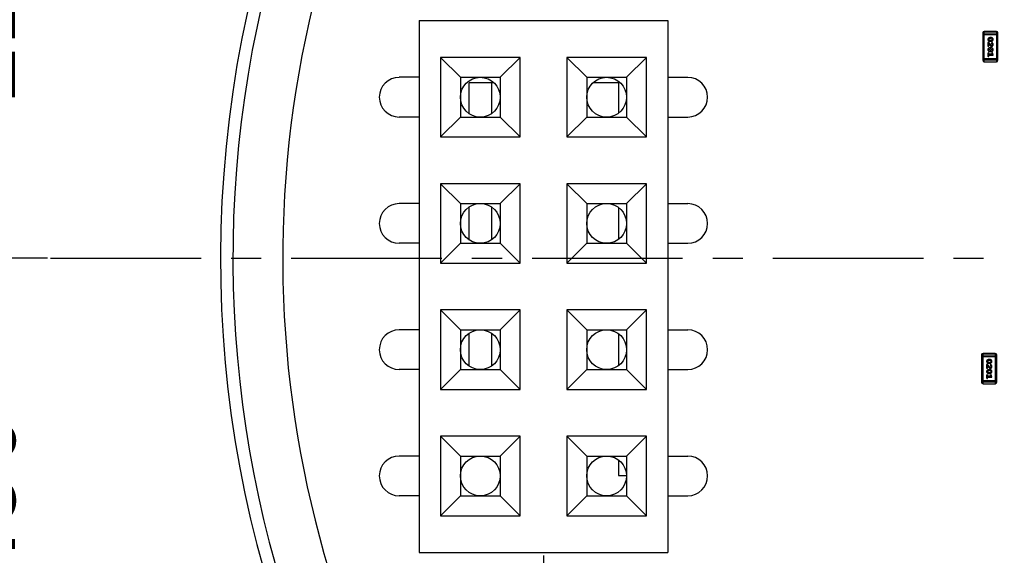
# Model space of a CAD drawing. Header units: inches. Extents: x 398 to 599, y 40 to 151.
# Tile 19 of 100: x 527 to 547, y 87 to 98. Entities that reach past the tile are written whole.
import ezdxf

# ---------------------------------------------------------------- set-up
doc = ezdxf.new("R2010")
doc.units = ezdxf.units.IN
doc.header["$LTSCALE"] = 1.21
doc.header["$MEASUREMENT"] = 0
doc.header["$PDMODE"] = 3
doc.header["$PDSIZE"] = 0.3125
doc.linetypes.add('CENTER', pattern=[2, 1.25, -0.25, 0.25, -0.25])
doc.layers.get('0').update_dxf_attribs({"linetype": 'CONTINUOUS'})
doc.layers.get('Defpoints').update_dxf_attribs({"linetype": 'CONTINUOUS'})
doc.layers.add('DIM', color=3, linetype='CONTINUOUS')
doc.styles.get("Standard").update_dxf_attribs({"font": 'txt', "width": 0.8})
doc.dimstyles.get("Standard").update_dxf_attribs({"dimtxt": 0.15625, "dimasz": 0.1875, "dimexe": 0.125, "dimexo": 0.0625, "dimgap": 0.09, "dimtad": 0, "dimtih": 1, "dimtoh": 1, "dimzin": 4, "dimdsep": 46, "dimtxsty": 'Standard', "dimblk": '_FILLED', "dimblk1": '_FILLED', "dimblk2": '_FILLED', "dimcen": 0.09, "dimazin": 1, "dimtp": 0.01, "dimtm": 0.01, "dimtfac": 1, "dimtofl": 0, "dimtmove": 0, "dimatfit": 3, "dimldrblk": '_FILLED', "dimfxl": 1, "dimtolj": 1, "dimtzin": 4, "dimarcsym": 0})

# ---------------------------------------------------------------- blocks, each defined once
blk = doc.blocks.new('_FILLED')
at = {"color": 0, "linetype": 'ByBlock'}
blk.add_solid([(0, 0), (-1, 0.1667), (-1, -0.1667)], dxfattribs=at)
blk = doc.blocks.new('*D58')
at = {"layer": 'Defpoints', "color": 0}
for p in [(538.001, 104.428), (525.63, 92.925), (527.333, 92.925)]:
    blk.add_point(p, dxfattribs=at)
at = {"layer": 'DIM', "color": 0, "lineweight": -2}
for p, q in [((537.939, 104.428), (525.505, 104.428)), ((525.63, 102.428), (525.63, 101.3)), ((525.63, 94.925), (525.63, 96.053)), ((527.27, 92.925), (525.505, 92.925))]:
    blk.add_line(p, q, dxfattribs=at)
at = {"layer": 'DIM', "color": 0, "lineweight": -2, "xscale": 2, "yscale": 2, "zscale": 2}
for p, rotation in [((525.63, 104.428), 90), ((525.63, 92.925), 270)]:
    blk.add_blockref('_FILLED', p, dxfattribs=dict(at, rotation=rotation))
at = {"layer": 'DIM', "color": 0, "insert": (525.63, 98.676), "char_height": 2, "attachment_point": 5, "rotation": 90}
blk.add_mtext('\\A1;11.50', dxfattribs=at)
blk = doc.blocks.new('*D59')
at = {"layer": 'Defpoints', "color": 0}
for p in [(540.251, 108.425), (521.377, 92.925), (527.333, 92.925)]:
    blk.add_point(p, dxfattribs=at)
at = {"layer": 'DIM', "color": 0, "lineweight": -2}
for p, q in [((540.189, 108.425), (521.252, 108.425)), ((521.377, 106.425), (521.377, 103.565)), ((521.377, 94.925), (521.377, 97.785)), ((527.27, 92.925), (521.252, 92.925))]:
    blk.add_line(p, q, dxfattribs=at)
at = {"layer": 'DIM', "color": 0, "lineweight": -2, "xscale": 2, "yscale": 2, "zscale": 2}
for p, rotation in [((521.377, 108.425), 90), ((521.377, 92.925), 270)]:
    blk.add_blockref('_FILLED', p, dxfattribs=dict(at, rotation=rotation))
at = {"layer": 'DIM', "color": 0, "insert": (521.377, 100.675), "char_height": 2, "attachment_point": 5, "rotation": 90}
blk.add_mtext('\\A1;15.50', dxfattribs=at)
blk = doc.blocks.new('*D60')
at = {"layer": 'Defpoints', "color": 0}
for p in [(525.63, 92.925), (527.333, 92.925), (538.001, 81.428)]:
    blk.add_point(p, dxfattribs=at)
at = {"layer": 'DIM', "color": 0, "lineweight": -2}
for p, q in [((527.27, 92.925), (525.505, 92.925)), ((525.63, 90.925), (525.63, 89.8)), ((525.63, 83.428), (525.63, 84.553)), ((537.939, 81.428), (525.505, 81.428))]:
    blk.add_line(p, q, dxfattribs=at)
at = {"layer": 'DIM', "color": 0, "lineweight": -2, "xscale": 2, "yscale": 2, "zscale": 2}
for p, rotation in [((525.63, 92.925), 90), ((525.63, 81.428), 270)]:
    blk.add_blockref('_FILLED', p, dxfattribs=dict(at, rotation=rotation))
at = {"layer": 'DIM', "color": 0, "insert": (525.63, 87.176), "char_height": 2, "attachment_point": 5, "rotation": 90}
blk.add_mtext('\\A1;11.50', dxfattribs=at)
blk = doc.blocks.new('*D67')
at = {"layer": 'Defpoints', "color": 0}
for p in [(521.377, 92.925), (527.333, 92.925), (549.281, 69.855)]:
    blk.add_point(p, dxfattribs=at)
at = {"layer": 'DIM', "color": 0, "lineweight": -2}
for p, q in [((527.27, 92.925), (521.252, 92.925)), ((521.377, 90.925), (521.377, 84.547)), ((521.377, 71.855), (521.377, 78.234)), ((549.219, 69.855), (521.252, 69.855))]:
    blk.add_line(p, q, dxfattribs=at)
at = {"layer": 'DIM', "color": 0, "lineweight": -2, "xscale": 2, "yscale": 2, "zscale": 2}
for p, rotation in [((521.377, 92.925), 90), ((521.377, 69.855), 270)]:
    blk.add_blockref('_FILLED', p, dxfattribs=dict(at, rotation=rotation))
at = {"layer": 'DIM', "color": 0, "insert": (521.377, 81.39), "char_height": 2, "attachment_point": 5, "rotation": 90}
blk.add_mtext('\\A1;23.07', dxfattribs=at)
blk = doc.blocks.new('*D70')
at = {"layer": 'Defpoints', "color": 0}
for p in [(537.241, 87.005), (553.751, 68.402), (537.241, 64.859)]:
    blk.add_point(p, dxfattribs=at)
at = {"layer": 'DIM', "color": 0, "lineweight": -2}
for p, q in [((537.241, 86.943), (537.241, 64.734)), ((553.751, 68.34), (553.751, 64.734)), ((539.241, 64.859), (542.739, 64.859)), ((551.751, 64.859), (548.253, 64.859))]:
    blk.add_line(p, q, dxfattribs=at)
at = {"layer": 'DIM', "color": 0, "lineweight": -2, "xscale": 2, "yscale": 2, "zscale": 2, "rotation": 180}
blk.add_blockref('_FILLED', (537.241, 64.859), dxfattribs=at)
at = {"layer": 'DIM', "color": 0, "lineweight": -2, "xscale": 2, "yscale": 2, "zscale": 2}
blk.add_blockref('_FILLED', (553.751, 64.859), dxfattribs=at)
at = {"layer": 'DIM', "color": 0, "insert": (545.496, 64.859), "char_height": 2, "attachment_point": 5}
blk.add_mtext('\\A1;16.51', dxfattribs=at)

msp = doc.modelspace()

# ---------------------------------------------------------------- linework, layer by layer
at = {"color": 7, "linetype": 'Continuous'}
for p, q in [((534.741, 97.705), (534.741, 87.005)), ((534.741, 97.705), (539.741, 97.705)), ((539.741, 97.705), (539.741, 87.005)), ((546.072, 97.457), (546.072, 96.908)), ((546.072, 97.457), (546.377, 97.457)), ((546.072, 97.426), (546.377, 97.426)), ((546.103, 96.877), (546.103, 97.487)), ((546.346, 97.487), (546.103, 97.487)), ((546.346, 97.487), (546.346, 96.877)), ((546.377, 96.908), (546.377, 97.457)), ((546.176, 97.266), (546.176, 97.189)), ((546.195, 97.266), (546.176, 97.266)), ((546.176, 97.189), (546.184, 97.189)), ((546.191, 97.326), (546.197, 97.338)), ((546.197, 97.314), (546.191, 97.326)), ((546.193, 97.203), (546.193, 97.239)), ((546.193, 97.239), (546.22, 97.205)), ((546.196, 97.197), (546.193, 97.203)), ((546.24, 97.211), (546.195, 97.266)), ((546.197, 97.338), (546.219, 97.346)), ((546.219, 97.307), (546.197, 97.314)), ((546.237, 97.363), (546.219, 97.363)), ((546.236, 97.346), (546.219, 97.346)), ((546.219, 97.307), (546.236, 97.307)), ((546.219, 97.289), (546.237, 97.289)), ((546.236, 97.346), (546.258, 97.339)), ((546.259, 97.314), (546.236, 97.307)), ((546.249, 97.206), (546.24, 97.211)), ((546.252, 97.262), (546.243, 97.254)), ((546.243, 97.254), (546.25, 97.245)), ((546.25, 97.245), (546.258, 97.24)), ((546.258, 97.339), (546.264, 97.326)), ((546.258, 97.24), (546.264, 97.225)), ((546.264, 97.326), (546.259, 97.314)), ((546.176, 97.045), (546.176, 96.993)), ((546.191, 97.122), (546.197, 97.134)), ((546.197, 97.109), (546.191, 97.122)), ((546.193, 97.028), (546.193, 97.045)), ((546.258, 97.028), (546.193, 97.028)), ((546.193, 96.993), (546.193, 97.011)), ((546.193, 97.011), (546.281, 97.011)), ((546.197, 97.134), (546.219, 97.141)), ((546.219, 97.102), (546.197, 97.109)), ((546.237, 97.159), (546.219, 97.159)), ((546.236, 97.141), (546.219, 97.141)), ((546.219, 97.102), (546.236, 97.102)), ((546.219, 97.085), (546.237, 97.085)), ((546.236, 97.141), (546.258, 97.134)), ((546.259, 97.11), (546.236, 97.102)), ((546.262, 97.056), (546.253, 97.048)), ((546.253, 97.048), (546.254, 97.043)), ((546.254, 97.043), (546.258, 97.028)), ((546.258, 97.134), (546.264, 97.122)), ((546.264, 97.122), (546.259, 97.11)), ((546.281, 97.011), (546.271, 97.047)), ((535.171, 96.965), (535.171, 95.365)), ((535.171, 96.965), (535.571, 96.565)), ((536.771, 96.965), (535.171, 96.965)), ((536.371, 96.565), (536.771, 96.965)), ((536.771, 95.365), (536.771, 96.965)), ((537.711, 96.965), (537.711, 95.365)), ((537.711, 96.965), (538.111, 96.565)), ((539.311, 96.965), (537.711, 96.965)), ((538.911, 96.565), (539.311, 96.965)), ((539.311, 95.365), (539.311, 96.965)), ((546.377, 96.938), (546.072, 96.938)), ((546.377, 96.908), (546.072, 96.908)), ((546.103, 96.877), (546.346, 96.877)), ((534.741, 96.565), (534.34, 96.565)), ((535.571, 96.565), (535.571, 95.765)), ((535.571, 96.565), (536.371, 96.565)), ((535.751, 95.831), (535.751, 96.455)), ((536.246, 96.455), (535.751, 96.455)), ((536.201, 95.838), (536.201, 96.455)), ((536.371, 96.565), (536.371, 95.765)), ((538.111, 96.565), (538.111, 95.765)), ((538.111, 96.565), (538.911, 96.565)), ((538.751, 96.455), (538.236, 96.455)), ((538.751, 96.485), (538.751, 95.845)), ((538.911, 96.565), (538.911, 95.765)), ((539.741, 96.565), (540.142, 96.565)), ((534.741, 95.765), (534.34, 95.765)), ((535.571, 95.765), (535.171, 95.365)), ((535.571, 95.765), (536.371, 95.765)), ((536.771, 95.365), (536.371, 95.765)), ((538.111, 95.765), (537.711, 95.365)), ((538.111, 95.765), (538.911, 95.765)), ((539.311, 95.365), (538.911, 95.765)), ((539.741, 95.765), (540.142, 95.765)), ((535.171, 95.365), (536.771, 95.365)), ((537.711, 95.365), (539.311, 95.365)), ((535.171, 94.425), (535.171, 92.825)), ((535.171, 94.425), (535.571, 94.025)), ((536.771, 94.425), (535.171, 94.425)), ((536.371, 94.025), (536.771, 94.425)), ((536.771, 92.825), (536.771, 94.425)), ((537.711, 94.425), (537.711, 92.825)), ((537.711, 94.425), (538.111, 94.025)), ((539.311, 94.425), (537.711, 94.425)), ((538.911, 94.025), (539.311, 94.425)), ((539.311, 92.825), (539.311, 94.425)), ((534.741, 94.025), (534.34, 94.025)), ((535.571, 94.025), (535.571, 93.225)), ((535.571, 94.025), (536.371, 94.025)), ((536.371, 94.025), (536.371, 93.225)), ((538.111, 94.025), (538.111, 93.225)), ((538.111, 94.025), (538.911, 94.025)), ((538.911, 94.025), (538.911, 93.225)), ((539.741, 94.025), (540.142, 94.025)), ((535.751, 93.291), (535.751, 93.959)), ((536.201, 93.298), (536.201, 93.952)), ((538.751, 93.945), (538.751, 93.305)), ((534.741, 93.225), (534.34, 93.225)), ((535.571, 93.225), (535.171, 92.825)), ((535.571, 93.225), (536.371, 93.225)), ((536.771, 92.825), (536.371, 93.225)), ((538.111, 93.225), (537.711, 92.825)), ((538.111, 93.225), (538.911, 93.225)), ((539.311, 92.825), (538.911, 93.225)), ((539.741, 93.225), (540.142, 93.225)), ((535.171, 92.825), (536.771, 92.825)), ((537.711, 92.825), (539.311, 92.825)), ((535.171, 91.885), (535.171, 90.285)), ((535.171, 91.885), (535.571, 91.485)), ((536.771, 91.885), (535.171, 91.885)), ((536.371, 91.485), (536.771, 91.885)), ((536.771, 90.285), (536.771, 91.885)), ((537.711, 91.885), (537.711, 90.285)), ((537.711, 91.885), (538.111, 91.485)), ((539.311, 91.885), (537.711, 91.885)), ((538.911, 91.485), (539.311, 91.885)), ((539.311, 90.285), (539.311, 91.885)), ((534.741, 91.485), (534.34, 91.485)), ((535.571, 91.485), (535.571, 90.685)), ((535.571, 91.485), (536.371, 91.485)), ((536.371, 91.485), (536.371, 90.685)), ((538.111, 91.485), (538.111, 90.685)), ((538.111, 91.485), (538.911, 91.485)), ((538.911, 91.485), (538.911, 90.685)), ((539.741, 91.485), (540.142, 91.485)), ((535.751, 90.751), (535.751, 91.419)), ((536.201, 90.758), (536.201, 91.412)), ((538.751, 91.405), (538.751, 90.765)), ((546.047, 90.98), (546.047, 90.431)), ((546.047, 90.98), (546.352, 90.98)), ((546.047, 90.949), (546.352, 90.949)), ((546.077, 90.4), (546.077, 91.01)), ((546.321, 91.01), (546.077, 91.01)), ((546.166, 90.849), (546.171, 90.861)), ((546.172, 90.837), (546.166, 90.849)), ((546.171, 90.861), (546.194, 90.869)), ((546.211, 90.886), (546.193, 90.886)), ((546.211, 90.869), (546.194, 90.869)), ((546.211, 90.869), (546.233, 90.862)), ((546.233, 90.862), (546.238, 90.849)), ((546.238, 90.849), (546.233, 90.837)), ((546.321, 91.01), (546.321, 90.4)), ((546.352, 90.431), (546.352, 90.98)), ((534.741, 90.685), (534.34, 90.685)), ((535.571, 90.685), (535.171, 90.285)), ((535.571, 90.685), (536.371, 90.685)), ((536.771, 90.285), (536.371, 90.685)), ((538.111, 90.685), (537.711, 90.285)), ((538.111, 90.685), (538.911, 90.685)), ((539.311, 90.285), (538.911, 90.685)), ((539.741, 90.685), (540.142, 90.685)), ((546.15, 90.789), (546.15, 90.712)), ((546.169, 90.789), (546.15, 90.789)), ((546.15, 90.712), (546.158, 90.712)), ((546.166, 90.645), (546.171, 90.657)), ((546.168, 90.726), (546.168, 90.762)), ((546.168, 90.762), (546.195, 90.728)), ((546.171, 90.72), (546.168, 90.726)), ((546.214, 90.734), (546.169, 90.789)), ((546.171, 90.657), (546.194, 90.664)), ((546.194, 90.83), (546.172, 90.837)), ((546.193, 90.812), (546.211, 90.812)), ((546.211, 90.682), (546.193, 90.682)), ((546.194, 90.83), (546.211, 90.83)), ((546.211, 90.664), (546.194, 90.664)), ((546.233, 90.837), (546.211, 90.83)), ((546.211, 90.664), (546.233, 90.657)), ((546.224, 90.729), (546.214, 90.734)), ((546.226, 90.785), (546.218, 90.777)), ((546.218, 90.777), (546.225, 90.768)), ((546.225, 90.768), (546.233, 90.763)), ((546.233, 90.763), (546.238, 90.748)), ((546.233, 90.657), (546.238, 90.645)), ((546.352, 90.461), (546.047, 90.461)), ((546.15, 90.568), (546.15, 90.516)), ((546.172, 90.632), (546.166, 90.645)), ((546.168, 90.551), (546.168, 90.568)), ((546.233, 90.551), (546.168, 90.551)), ((546.168, 90.516), (546.168, 90.534)), ((546.168, 90.534), (546.256, 90.534)), ((546.194, 90.625), (546.172, 90.632)), ((546.193, 90.608), (546.211, 90.608)), ((546.194, 90.625), (546.211, 90.625)), ((546.233, 90.633), (546.211, 90.625)), ((546.237, 90.579), (546.227, 90.571)), ((546.227, 90.571), (546.228, 90.566)), ((546.228, 90.566), (546.233, 90.551)), ((546.238, 90.645), (546.233, 90.633)), ((546.256, 90.534), (546.246, 90.57)), ((535.171, 90.285), (536.771, 90.285)), ((537.711, 90.285), (539.311, 90.285)), ((546.352, 90.431), (546.047, 90.431)), ((546.077, 90.4), (546.321, 90.4)), ((535.171, 89.345), (535.171, 87.745)), ((535.171, 89.345), (535.571, 88.945)), ((536.771, 89.345), (535.171, 89.345)), ((536.371, 88.945), (536.771, 89.345)), ((536.771, 87.745), (536.771, 89.345)), ((537.711, 89.345), (537.711, 87.745)), ((537.711, 89.345), (538.111, 88.945)), ((539.311, 89.345), (537.711, 89.345)), ((538.911, 88.945), (539.311, 89.345)), ((539.311, 87.745), (539.311, 89.345)), ((534.741, 88.945), (534.34, 88.945)), ((535.571, 88.945), (535.571, 88.145)), ((535.571, 88.945), (536.371, 88.945)), ((536.371, 88.945), (536.371, 88.145)), ((538.111, 88.945), (538.111, 88.145)), ((538.111, 88.945), (538.911, 88.945)), ((538.751, 88.865), (538.751, 88.555)), ((538.911, 88.945), (538.911, 88.145)), ((539.741, 88.945), (540.142, 88.945)), ((538.751, 88.555), (538.911, 88.555)), ((534.741, 88.145), (534.34, 88.145)), ((535.571, 88.145), (535.171, 87.745)), ((535.571, 88.145), (536.371, 88.145)), ((536.771, 87.745), (536.371, 88.145)), ((538.111, 88.145), (537.711, 87.745)), ((538.111, 88.145), (538.911, 88.145)), ((539.311, 87.745), (538.911, 88.145)), ((539.741, 88.145), (540.142, 88.145)), ((535.171, 87.745), (536.771, 87.745)), ((537.711, 87.745), (539.311, 87.745)), ((534.741, 87.005), (539.741, 87.005))]:
    msp.add_line(p, q, dxfattribs=at)
at = {"color": 4, "linetype": 'CENTER', "ltscale": 2}
msp.add_line((527.333, 92.925), (580.17, 92.925), dxfattribs=at)
at = {"color": 7, "linetype": 'Continuous'}
for centre in [(535.971, 96.165), (538.511, 96.165), (535.971, 93.625), (538.511, 93.625), (535.971, 91.085), (538.511, 91.085), (535.971, 88.545), (538.511, 88.545)]:
    msp.add_circle(centre, 0.4, dxfattribs=at)
for centre, radius, start, end in [((553.751, 92.925), 23, 281.2259, 258.7753), ((553.751, 92.925), 22.75, 294.4433, 241.1343), ((553.751, 92.925), 21.75, 166.391, 225.3155), ((546.103, 97.457), 0.0305, 90, 180), ((546.346, 97.457), 0.0305, 0, 90), ((546.103, 96.908), 0.0305, 180, 270), ((546.346, 96.908), 0.0305, 270, 0), ((534.34, 96.165), 0.399, 90, 270), ((540.142, 96.165), 0.399, 270, 90), ((534.34, 93.625), 0.399, 90, 270), ((540.142, 93.625), 0.399, 270, 90), ((534.34, 91.085), 0.399, 90, 270), ((540.142, 91.085), 0.399, 270, 90), ((546.077, 90.98), 0.0305, 90, 180), ((546.321, 90.98), 0.0305, 0, 90), ((546.077, 90.431), 0.0305, 180, 270), ((546.321, 90.431), 0.0305, 270, 0), ((534.34, 88.545), 0.399, 90, 270), ((540.142, 88.545), 0.399, 270, 90)]:
    msp.add_arc(centre, radius, start, end, dxfattribs=at)
for points, knots in [([(546.219, 97.363), (546.218, 97.363), (546.216, 97.363), (546.212, 97.363), (546.209, 97.362), (546.206, 97.362), (546.203, 97.361), (546.2, 97.36), (546.197, 97.358), (546.194, 97.357), (546.192, 97.355), (546.189, 97.354), (546.187, 97.352), (546.185, 97.35), (546.183, 97.349), (546.181, 97.347), (546.18, 97.345), (546.178, 97.343), (546.176, 97.34), (546.175, 97.335), (546.174, 97.331), (546.174, 97.328), (546.174, 97.326)], [0, 0, 0, 0, 0.049886, 0.09882, 0.148132, 0.19689, 0.246038, 0.295176, 0.345305, 0.395692, 0.445312, 0.491875, 0.535813, 0.577009, 0.616081, 0.652689, 0.687585, 0.720206, 0.785062, 0.85223, 0.923759, 1, 1, 1, 1]), ([(546.174, 97.326), (546.174, 97.325), (546.174, 97.322), (546.175, 97.318), (546.176, 97.314), (546.178, 97.31), (546.18, 97.307), (546.182, 97.304), (546.185, 97.301), (546.189, 97.299), (546.192, 97.297), (546.196, 97.295), (546.2, 97.293), (546.203, 97.292), (546.207, 97.291), (546.211, 97.29), (546.215, 97.289), (546.217, 97.289), (546.219, 97.289)], [0, 0, 0, 0, 0.067217, 0.131051, 0.19272, 0.252824, 0.312745, 0.373449, 0.436041, 0.501494, 0.567761, 0.632087, 0.695096, 0.757109, 0.817993, 0.878657, 0.939311, 1, 1, 1, 1]), ([(546.184, 97.189), (546.185, 97.189), (546.187, 97.189), (546.189, 97.189), (546.192, 97.19), (546.193, 97.191), (546.195, 97.192), (546.196, 97.194), (546.196, 97.195), (546.196, 97.197), (546.196, 97.197)], [0, 0, 0, 0, 0.1844, 0.34094, 0.473574, 0.586824, 0.690029, 0.789175, 0.890445, 1, 1, 1, 1]), ([(546.22, 97.205), (546.221, 97.204), (546.222, 97.203), (546.225, 97.2), (546.227, 97.198), (546.229, 97.196), (546.231, 97.195), (546.232, 97.193), (546.234, 97.192), (546.236, 97.191), (546.239, 97.19), (546.242, 97.189), (546.245, 97.189), (546.247, 97.189), (546.248, 97.189)], [0, 0, 0, 0, 0.103002, 0.197728, 0.285279, 0.365235, 0.437224, 0.502446, 0.560545, 0.611446, 0.707576, 0.80349, 0.900532, 1, 1, 1, 1]), ([(546.281, 97.326), (546.281, 97.328), (546.281, 97.331), (546.28, 97.335), (546.279, 97.339), (546.278, 97.342), (546.276, 97.345), (546.273, 97.348), (546.27, 97.351), (546.267, 97.354), (546.263, 97.356), (546.259, 97.358), (546.256, 97.359), (546.252, 97.361), (546.248, 97.362), (546.244, 97.363), (546.24, 97.363), (546.238, 97.363), (546.237, 97.363)], [0, 0, 0, 0, 0.06692, 0.130834, 0.19258, 0.252759, 0.312631, 0.373411, 0.436359, 0.501894, 0.568244, 0.632472, 0.69556, 0.757163, 0.818592, 0.878885, 0.939235, 1, 1, 1, 1]), ([(546.237, 97.289), (546.238, 97.289), (546.24, 97.289), (546.243, 97.29), (546.246, 97.29), (546.249, 97.291), (546.252, 97.292), (546.255, 97.293), (546.258, 97.294), (546.261, 97.296), (546.264, 97.297), (546.266, 97.299), (546.269, 97.3), (546.271, 97.302), (546.273, 97.304), (546.274, 97.306), (546.276, 97.307), (546.277, 97.31), (546.279, 97.313), (546.28, 97.317), (546.281, 97.322), (546.281, 97.325), (546.281, 97.326)], [0, 0, 0, 0, 0.049855, 0.099516, 0.148482, 0.19758, 0.246804, 0.296268, 0.346517, 0.397047, 0.446826, 0.49336, 0.537801, 0.579207, 0.617974, 0.654833, 0.689171, 0.722088, 0.786392, 0.853518, 0.924186, 1, 1, 1, 1]), ([(546.248, 97.189), (546.249, 97.189), (546.252, 97.189), (546.255, 97.189), (546.258, 97.19), (546.261, 97.191), (546.264, 97.193), (546.267, 97.194), (546.269, 97.196), (546.272, 97.199), (546.274, 97.201), (546.276, 97.204), (546.277, 97.207), (546.279, 97.211), (546.28, 97.214), (546.281, 97.218), (546.281, 97.221), (546.281, 97.224), (546.281, 97.225)], [0, 0, 0, 0, 0.060981, 0.120256, 0.178148, 0.236115, 0.293993, 0.352864, 0.413358, 0.476056, 0.539296, 0.602396, 0.665116, 0.728325, 0.792919, 0.859317, 0.928302, 1, 1, 1, 1]), ([(546.264, 97.225), (546.264, 97.224), (546.264, 97.221), (546.263, 97.217), (546.261, 97.214), (546.26, 97.211), (546.257, 97.209), (546.255, 97.207), (546.252, 97.206), (546.25, 97.206), (546.249, 97.206)], [0, 0, 0, 0, 0.156344, 0.299348, 0.4327, 0.561, 0.682299, 0.791883, 0.89611, 1, 1, 1, 1]), ([(546.281, 97.225), (546.281, 97.227), (546.281, 97.23), (546.28, 97.235), (546.279, 97.24), (546.277, 97.244), (546.274, 97.249), (546.271, 97.252), (546.268, 97.255), (546.265, 97.258), (546.261, 97.26), (546.258, 97.261), (546.255, 97.262), (546.253, 97.262), (546.252, 97.262)], [0, 0, 0, 0, 0.098286, 0.193983, 0.289056, 0.384352, 0.477435, 0.566197, 0.652355, 0.737986, 0.818188, 0.887401, 0.94802, 1, 1, 1, 1]), ([(546.219, 97.159), (546.218, 97.159), (546.216, 97.159), (546.212, 97.158), (546.209, 97.158), (546.206, 97.157), (546.203, 97.156), (546.2, 97.155), (546.197, 97.154), (546.194, 97.152), (546.192, 97.151), (546.189, 97.149), (546.187, 97.147), (546.185, 97.146), (546.183, 97.144), (546.181, 97.142), (546.18, 97.141), (546.178, 97.138), (546.176, 97.135), (546.175, 97.131), (546.174, 97.126), (546.174, 97.123), (546.174, 97.122)], [0, 0, 0, 0, 0.049886, 0.09882, 0.148132, 0.19689, 0.246038, 0.295176, 0.345305, 0.395692, 0.445312, 0.491875, 0.535813, 0.577009, 0.616081, 0.652689, 0.687585, 0.720206, 0.785062, 0.85223, 0.923759, 1, 1, 1, 1]), ([(546.174, 97.122), (546.174, 97.12), (546.174, 97.117), (546.175, 97.113), (546.176, 97.109), (546.178, 97.106), (546.18, 97.102), (546.182, 97.099), (546.185, 97.097), (546.189, 97.094), (546.192, 97.092), (546.196, 97.09), (546.2, 97.088), (546.203, 97.087), (546.207, 97.086), (546.211, 97.085), (546.215, 97.085), (546.217, 97.085), (546.219, 97.085)], [0, 0, 0, 0, 0.067217, 0.131051, 0.19272, 0.252824, 0.312745, 0.373449, 0.436041, 0.501494, 0.567761, 0.632087, 0.695096, 0.757109, 0.817993, 0.878657, 0.939311, 1, 1, 1, 1]), ([(546.184, 97.056), (546.184, 97.056), (546.183, 97.056), (546.181, 97.056), (546.179, 97.055), (546.178, 97.054), (546.177, 97.052), (546.176, 97.05), (546.176, 97.048), (546.176, 97.046), (546.176, 97.045)], [0, 0, 0, 0, 0.115051, 0.223278, 0.329269, 0.437893, 0.554681, 0.682591, 0.83103, 1, 1, 1, 1]), ([(546.176, 96.993), (546.176, 96.993), (546.176, 96.991), (546.176, 96.989), (546.177, 96.987), (546.178, 96.985), (546.179, 96.984), (546.181, 96.983), (546.183, 96.983), (546.184, 96.982), (546.184, 96.982)], [0, 0, 0, 0, 0.169012, 0.317488, 0.445429, 0.560977, 0.67065, 0.776666, 0.88492, 1, 1, 1, 1]), ([(546.193, 97.045), (546.193, 97.046), (546.193, 97.048), (546.193, 97.05), (546.192, 97.052), (546.191, 97.054), (546.189, 97.055), (546.188, 97.056), (546.186, 97.056), (546.185, 97.056), (546.184, 97.056)], [0, 0, 0, 0, 0.169102, 0.317658, 0.446239, 0.563118, 0.671828, 0.776546, 0.884858, 1, 1, 1, 1]), ([(546.184, 96.982), (546.185, 96.982), (546.186, 96.983), (546.188, 96.983), (546.189, 96.984), (546.191, 96.985), (546.192, 96.987), (546.193, 96.989), (546.193, 96.991), (546.193, 96.993), (546.193, 96.993)], [0, 0, 0, 0, 0.11517, 0.223509, 0.328254, 0.438012, 0.553651, 0.682263, 0.830856, 1, 1, 1, 1]), ([(546.281, 97.122), (546.281, 97.123), (546.281, 97.126), (546.28, 97.13), (546.279, 97.134), (546.278, 97.138), (546.276, 97.141), (546.273, 97.144), (546.27, 97.147), (546.267, 97.149), (546.263, 97.151), (546.259, 97.153), (546.256, 97.155), (546.252, 97.156), (546.248, 97.157), (546.244, 97.158), (546.24, 97.159), (546.238, 97.159), (546.237, 97.159)], [0, 0, 0, 0, 0.06692, 0.130834, 0.19258, 0.252759, 0.312631, 0.373411, 0.436359, 0.501894, 0.568244, 0.632472, 0.69556, 0.757163, 0.818592, 0.878885, 0.939235, 1, 1, 1, 1]), ([(546.237, 97.085), (546.238, 97.085), (546.24, 97.085), (546.243, 97.085), (546.246, 97.086), (546.249, 97.086), (546.252, 97.087), (546.255, 97.088), (546.258, 97.09), (546.261, 97.091), (546.264, 97.093), (546.266, 97.094), (546.269, 97.096), (546.271, 97.098), (546.273, 97.099), (546.274, 97.101), (546.276, 97.103), (546.277, 97.105), (546.279, 97.108), (546.28, 97.112), (546.281, 97.117), (546.281, 97.12), (546.281, 97.122)], [0, 0, 0, 0, 0.049855, 0.099516, 0.148482, 0.19758, 0.246804, 0.296268, 0.346517, 0.397047, 0.446826, 0.49336, 0.537801, 0.579207, 0.617974, 0.654833, 0.689171, 0.722088, 0.786392, 0.853518, 0.924186, 1, 1, 1, 1]), ([(546.271, 97.047), (546.271, 97.048), (546.271, 97.05), (546.27, 97.052), (546.269, 97.053), (546.268, 97.055), (546.267, 97.055), (546.265, 97.056), (546.264, 97.056), (546.263, 97.056), (546.262, 97.056)], [0, 0, 0, 0, 0.187321, 0.344927, 0.475328, 0.579604, 0.674244, 0.773631, 0.882025, 1, 1, 1, 1]), ([(546.193, 90.886), (546.192, 90.886), (546.19, 90.886), (546.187, 90.886), (546.184, 90.885), (546.181, 90.885), (546.178, 90.884), (546.175, 90.883), (546.172, 90.881), (546.169, 90.88), (546.166, 90.878), (546.164, 90.877), (546.161, 90.875), (546.159, 90.873), (546.157, 90.872), (546.156, 90.87), (546.154, 90.868), (546.153, 90.866), (546.151, 90.863), (546.15, 90.858), (546.149, 90.854), (546.149, 90.851), (546.149, 90.849)], [0, 0, 0, 0, 0.049886, 0.09882, 0.148132, 0.19689, 0.246038, 0.295176, 0.345305, 0.395692, 0.445312, 0.491875, 0.535813, 0.577009, 0.616081, 0.652689, 0.687585, 0.720206, 0.785062, 0.85223, 0.923759, 1, 1, 1, 1]), ([(546.149, 90.849), (546.149, 90.848), (546.149, 90.845), (546.15, 90.841), (546.151, 90.837), (546.152, 90.833), (546.154, 90.83), (546.157, 90.827), (546.16, 90.824), (546.163, 90.822), (546.167, 90.82), (546.17, 90.818), (546.174, 90.816), (546.178, 90.815), (546.182, 90.814), (546.186, 90.813), (546.189, 90.812), (546.192, 90.812), (546.193, 90.812)], [0, 0, 0, 0, 0.067217, 0.131051, 0.19272, 0.252824, 0.312745, 0.373449, 0.436041, 0.501494, 0.567761, 0.632087, 0.695096, 0.757109, 0.817993, 0.878657, 0.939311, 1, 1, 1, 1]), ([(546.256, 90.849), (546.256, 90.851), (546.256, 90.854), (546.255, 90.858), (546.254, 90.862), (546.252, 90.865), (546.25, 90.868), (546.248, 90.871), (546.245, 90.874), (546.241, 90.877), (546.238, 90.879), (546.234, 90.881), (546.23, 90.882), (546.227, 90.884), (546.223, 90.885), (546.219, 90.886), (546.215, 90.886), (546.212, 90.886), (546.211, 90.886)], [0, 0, 0, 0, 0.06692, 0.130834, 0.19258, 0.252759, 0.312631, 0.373411, 0.436359, 0.501894, 0.568244, 0.632472, 0.69556, 0.757163, 0.818592, 0.878885, 0.939235, 1, 1, 1, 1]), ([(546.211, 90.812), (546.212, 90.812), (546.214, 90.812), (546.218, 90.813), (546.221, 90.813), (546.224, 90.814), (546.227, 90.815), (546.23, 90.816), (546.233, 90.817), (546.236, 90.819), (546.238, 90.82), (546.241, 90.822), (546.243, 90.823), (546.245, 90.825), (546.247, 90.827), (546.249, 90.829), (546.25, 90.83), (546.252, 90.833), (546.253, 90.836), (546.255, 90.84), (546.256, 90.845), (546.256, 90.848), (546.256, 90.849)], [0, 0, 0, 0, 0.049855, 0.099516, 0.148482, 0.19758, 0.246804, 0.296268, 0.346517, 0.397047, 0.446826, 0.49336, 0.537801, 0.579207, 0.617974, 0.654833, 0.689171, 0.722088, 0.786392, 0.853518, 0.924186, 1, 1, 1, 1]), ([(546.193, 90.682), (546.192, 90.682), (546.19, 90.682), (546.187, 90.681), (546.184, 90.681), (546.181, 90.68), (546.178, 90.679), (546.175, 90.678), (546.172, 90.677), (546.169, 90.675), (546.166, 90.674), (546.164, 90.672), (546.161, 90.67), (546.159, 90.669), (546.157, 90.667), (546.156, 90.665), (546.154, 90.664), (546.153, 90.661), (546.151, 90.658), (546.15, 90.654), (546.149, 90.649), (546.149, 90.646), (546.149, 90.645)], [0, 0, 0, 0, 0.049886, 0.09882, 0.148132, 0.19689, 0.246038, 0.295176, 0.345305, 0.395692, 0.445312, 0.491875, 0.535813, 0.577009, 0.616081, 0.652689, 0.687585, 0.720206, 0.785062, 0.85223, 0.923759, 1, 1, 1, 1]), ([(546.158, 90.712), (546.159, 90.712), (546.161, 90.712), (546.164, 90.712), (546.166, 90.713), (546.168, 90.714), (546.169, 90.715), (546.17, 90.717), (546.171, 90.718), (546.171, 90.72), (546.171, 90.72)], [0, 0, 0, 0, 0.1844, 0.34094, 0.473574, 0.586824, 0.690029, 0.789175, 0.890445, 1, 1, 1, 1]), ([(546.195, 90.728), (546.195, 90.727), (546.197, 90.726), (546.199, 90.723), (546.201, 90.721), (546.203, 90.719), (546.205, 90.718), (546.207, 90.716), (546.209, 90.715), (546.211, 90.714), (546.213, 90.713), (546.216, 90.712), (546.22, 90.712), (546.222, 90.712), (546.223, 90.712)], [0, 0, 0, 0, 0.103002, 0.197728, 0.285279, 0.365235, 0.437224, 0.502446, 0.560545, 0.611446, 0.707576, 0.80349, 0.900532, 1, 1, 1, 1]), ([(546.256, 90.645), (546.256, 90.646), (546.256, 90.649), (546.255, 90.653), (546.254, 90.657), (546.252, 90.661), (546.25, 90.664), (546.248, 90.667), (546.245, 90.67), (546.241, 90.672), (546.238, 90.674), (546.234, 90.676), (546.23, 90.678), (546.227, 90.679), (546.223, 90.68), (546.219, 90.681), (546.215, 90.682), (546.212, 90.682), (546.211, 90.682)], [0, 0, 0, 0, 0.06692, 0.130834, 0.19258, 0.252759, 0.312631, 0.373411, 0.436359, 0.501894, 0.568244, 0.632472, 0.69556, 0.757163, 0.818592, 0.878885, 0.939235, 1, 1, 1, 1]), ([(546.223, 90.712), (546.224, 90.712), (546.226, 90.712), (546.23, 90.712), (546.233, 90.713), (546.236, 90.714), (546.238, 90.716), (546.241, 90.717), (546.244, 90.719), (546.246, 90.722), (546.248, 90.724), (546.25, 90.727), (546.252, 90.73), (546.253, 90.734), (546.254, 90.737), (546.255, 90.741), (546.256, 90.744), (546.256, 90.747), (546.256, 90.748)], [0, 0, 0, 0, 0.060981, 0.120256, 0.178148, 0.236115, 0.293993, 0.352864, 0.413358, 0.476056, 0.539296, 0.602396, 0.665116, 0.728325, 0.792919, 0.859317, 0.928302, 1, 1, 1, 1]), ([(546.238, 90.748), (546.238, 90.747), (546.238, 90.744), (546.237, 90.74), (546.236, 90.737), (546.234, 90.734), (546.232, 90.732), (546.229, 90.73), (546.227, 90.729), (546.225, 90.729), (546.224, 90.729)], [0, 0, 0, 0, 0.156344, 0.299348, 0.4327, 0.561, 0.682299, 0.791883, 0.89611, 1, 1, 1, 1]), ([(546.256, 90.748), (546.256, 90.75), (546.256, 90.753), (546.255, 90.758), (546.253, 90.763), (546.251, 90.767), (546.249, 90.772), (546.246, 90.775), (546.243, 90.778), (546.239, 90.781), (546.236, 90.783), (546.232, 90.784), (546.229, 90.785), (546.227, 90.785), (546.226, 90.785)], [0, 0, 0, 0, 0.098286, 0.193983, 0.289056, 0.384352, 0.477435, 0.566197, 0.652355, 0.737986, 0.818188, 0.887401, 0.94802, 1, 1, 1, 1]), ([(546.149, 90.645), (546.149, 90.643), (546.149, 90.64), (546.15, 90.636), (546.151, 90.632), (546.152, 90.629), (546.154, 90.625), (546.157, 90.622), (546.16, 90.62), (546.163, 90.617), (546.167, 90.615), (546.17, 90.613), (546.174, 90.611), (546.178, 90.61), (546.182, 90.609), (546.186, 90.608), (546.189, 90.608), (546.192, 90.608), (546.193, 90.608)], [0, 0, 0, 0, 0.067217, 0.131051, 0.19272, 0.252824, 0.312745, 0.373449, 0.436041, 0.501494, 0.567761, 0.632087, 0.695096, 0.757109, 0.817993, 0.878657, 0.939311, 1, 1, 1, 1]), ([(546.159, 90.579), (546.158, 90.579), (546.157, 90.579), (546.156, 90.579), (546.154, 90.578), (546.153, 90.577), (546.152, 90.575), (546.151, 90.573), (546.15, 90.571), (546.15, 90.569), (546.15, 90.568)], [0, 0, 0, 0, 0.115051, 0.223278, 0.329269, 0.437893, 0.554681, 0.682591, 0.83103, 1, 1, 1, 1]), ([(546.15, 90.516), (546.15, 90.516), (546.15, 90.514), (546.151, 90.512), (546.152, 90.51), (546.153, 90.508), (546.154, 90.507), (546.156, 90.506), (546.157, 90.506), (546.158, 90.505), (546.159, 90.505)], [0, 0, 0, 0, 0.169012, 0.317488, 0.445429, 0.560977, 0.67065, 0.776666, 0.88492, 1, 1, 1, 1]), ([(546.168, 90.568), (546.168, 90.569), (546.168, 90.571), (546.167, 90.573), (546.166, 90.575), (546.165, 90.577), (546.164, 90.578), (546.162, 90.579), (546.161, 90.579), (546.16, 90.579), (546.159, 90.579)], [0, 0, 0, 0, 0.169102, 0.317658, 0.446239, 0.563118, 0.671828, 0.776546, 0.884858, 1, 1, 1, 1]), ([(546.159, 90.505), (546.16, 90.505), (546.161, 90.506), (546.162, 90.506), (546.164, 90.507), (546.165, 90.508), (546.166, 90.51), (546.167, 90.512), (546.168, 90.514), (546.168, 90.516), (546.168, 90.516)], [0, 0, 0, 0, 0.11517, 0.223509, 0.328254, 0.438012, 0.553651, 0.682263, 0.830856, 1, 1, 1, 1]), ([(546.211, 90.608), (546.212, 90.608), (546.214, 90.608), (546.218, 90.608), (546.221, 90.609), (546.224, 90.609), (546.227, 90.61), (546.23, 90.611), (546.233, 90.613), (546.236, 90.614), (546.238, 90.616), (546.241, 90.617), (546.243, 90.619), (546.245, 90.621), (546.247, 90.622), (546.249, 90.624), (546.25, 90.626), (546.252, 90.628), (546.253, 90.631), (546.255, 90.635), (546.256, 90.64), (546.256, 90.643), (546.256, 90.645)], [0, 0, 0, 0, 0.049855, 0.099516, 0.148482, 0.19758, 0.246804, 0.296268, 0.346517, 0.397047, 0.446826, 0.49336, 0.537801, 0.579207, 0.617974, 0.654833, 0.689171, 0.722088, 0.786392, 0.853518, 0.924186, 1, 1, 1, 1]), ([(546.246, 90.57), (546.246, 90.571), (546.245, 90.573), (546.244, 90.575), (546.243, 90.576), (546.242, 90.578), (546.241, 90.578), (546.24, 90.579), (546.238, 90.579), (546.237, 90.579), (546.237, 90.579)], [0, 0, 0, 0, 0.187321, 0.344927, 0.475328, 0.579604, 0.674244, 0.773631, 0.882025, 1, 1, 1, 1])]:
    msp.add_open_spline(points, degree=3, knots=knots, dxfattribs=at)

# ---------------------------------------------------------------- dimensions: what is measured, and where the dimension line sits
at = {"layer": 'DIM'}
for base, p1, picture, middle in [((521.377, 92.925), (540.251, 108.425), '*D59', (521.377, 100.675)), ((525.63, 92.925), (538.001, 104.428), '*D58', (525.63, 98.676)), ((521.377, 92.925), (549.281, 69.855), '*D67', (521.377, 81.39)), ((525.63, 92.925), (538.001, 81.428), '*D60', (525.63, 87.176))]:
    dim = msp.add_linear_dim(base=base, p1=p1, p2=(527.333, 92.925), angle=90, dimstyle='Standard', override={"dimtxt": 2, "dimasz": 2, "dimtih": 0, "dimtoh": 0, "dimzin": 0, "dimcen": 0.198, "dimadec": 0, "dimazin": 0, "dimtp": 0, "dimtm": 0, "dimtdec": 4, "dimtzin": 0}, dxfattribs=at)
    dim.commit()
    dim.dimension.update_dxf_attribs({"geometry": picture, "text_midpoint": middle})
dim = msp.add_linear_dim(base=(537.241, 64.859), p1=(553.751, 68.402), p2=(537.241, 87.005), dimstyle='Standard', override={"dimtxt": 2, "dimasz": 2, "dimtih": 0, "dimtoh": 0, "dimzin": 0, "dimcen": 0.198, "dimadec": 0, "dimazin": 0, "dimtp": 0, "dimtm": 0, "dimtdec": 4, "dimtzin": 0}, dxfattribs=at)
dim.commit()
dim.dimension.update_dxf_attribs({"geometry": '*D70', "text_midpoint": (545.496, 64.859)})

doc.saveas('drawing.dxf')
